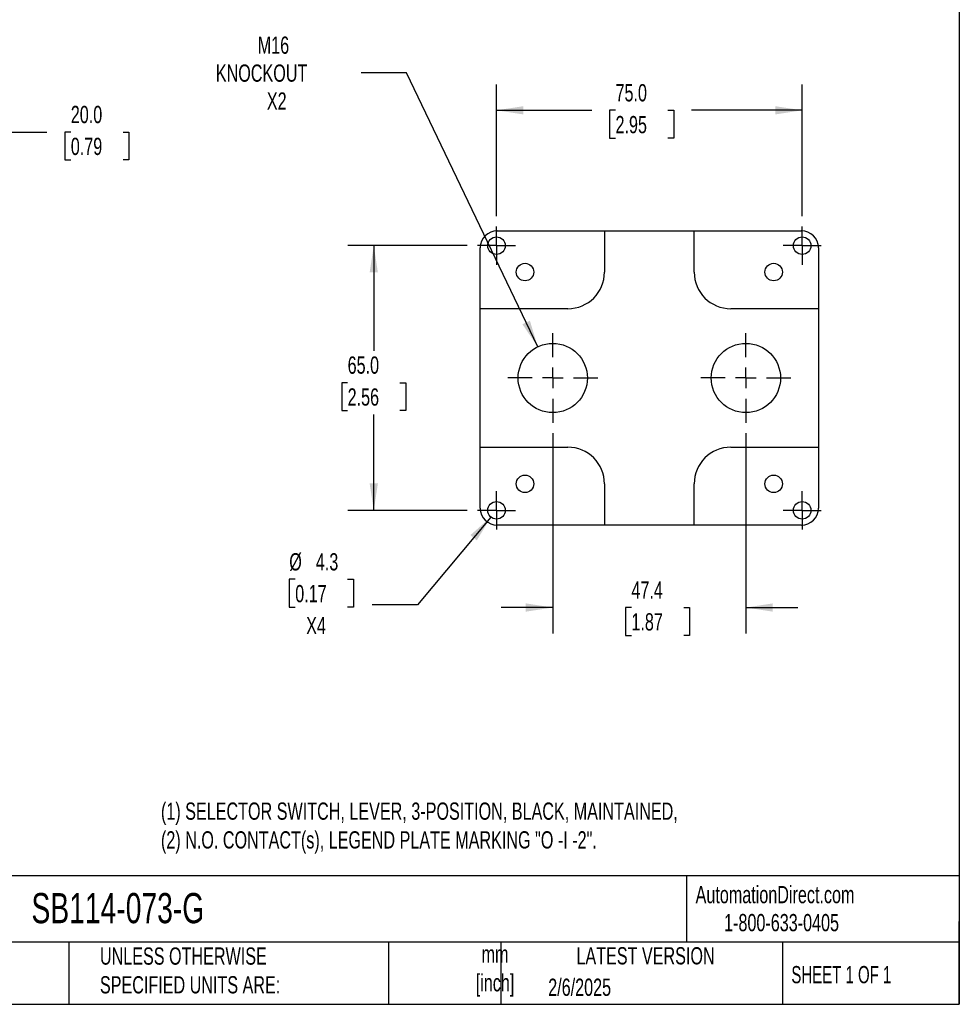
# Model space of a CAD drawing. Header units: millimetres. Extents: x 13 to 546, y 13 to 419.
# Tile 6 of 7: x 316 to 546, y 13 to 254. Entities that reach past the tile are written whole.
import ezdxf

# ---------------------------------------------------------------- set-up
doc = ezdxf.new("R2010")
doc.units = ezdxf.units.MM
doc.header["$LTSCALE"] = 2
doc.linetypes.add('SLD-Center', pattern=[19.05, 15.24, -1.27, 1.27, -1.27])
doc.linetypes.add('SLD-Solid', pattern=[0])
doc.layers.add('CENTER', color=40, linetype='SLD-Center')
doc.layers.add('DIMENSIONS', color=140, linetype='SLD-Solid', lineweight=25)
doc.layers.add('TEXT', color=140, linetype='SLD-Solid', lineweight=25)
doc.styles.add('SLDTEXTSTYLE0', font='TXT', dxfattribs={"width": 0.7})
doc.styles.add('SLDTEXTSTYLE1', font='TXT', dxfattribs={"width": 0.65})
doc.dimstyles.new('SLDDIMSTYLE0', dxfattribs={"dimtxt": 4.316016, "dimasz": 6.604, "dimexe": 0, "dimexo": 0.0625, "dimgap": 1.079004, "dimtad": 0, "dimtih": 1, "dimtoh": 1, "dimrnd": 1e-09, "dimzin": 4, "dimdsep": 46, "dimtxsty": 'SLDTEXTSTYLE0', "dimsah": 1, "dimcen": 0.09, "dimadec": 0, "dimazin": 1, "dimtfac": 1, "dimtofl": 0, "dimtmove": 0, "dimatfit": 3, "dimfxl": 0, "dimfrac": 2, "dimtolj": 1, "dimtzin": 12, "dimarcsym": 0})
doc.dimstyles.new('SLDDIMSTYLE2', dxfattribs={"dimtxt": 4.316016, "dimasz": 6.604, "dimexe": 0, "dimexo": 0.0625, "dimgap": 1.079004, "dimtad": 0, "dimtih": 1, "dimtoh": 1, "dimrnd": 1e-09, "dimzin": 12, "dimdsep": 46, "dimtxsty": 'SLDTEXTSTYLE0', "dimsah": 1, "dimcen": 0, "dimadec": 0, "dimazin": 3, "dimtfac": 1, "dimtofl": 0, "dimtmove": 0, "dimatfit": 3, "dimfxl": 0, "dimfrac": 2, "dimtolj": 1, "dimtzin": 12, "dimarcsym": 0})
doc.dimstyles.new('SLDDIMSTYLE3', dxfattribs={"dimtxt": 4.316016, "dimasz": 6.604, "dimexe": 0, "dimexo": 0.0625, "dimgap": 1.079004, "dimtad": 0, "dimtih": 1, "dimtoh": 1, "dimrnd": 1e-09, "dimzin": 12, "dimdsep": 46, "dimtxsty": 'SLDTEXTSTYLE0', "dimsah": 1, "dimcen": 0.09, "dimadec": 0, "dimazin": 3, "dimtfac": 1, "dimtmove": 0, "dimatfit": 0, "dimfxl": 0, "dimfrac": 2, "dimtolj": 1, "dimtzin": 12, "dimarcsym": 0})
doc.dimstyles.new('SLDDIMSTYLE4', dxfattribs={"dimtxt": 4.316016, "dimasz": 6.604, "dimexe": 0, "dimexo": 0.0625, "dimgap": 1.079004, "dimtad": 0, "dimtih": 1, "dimtoh": 1, "dimrnd": 1e-09, "dimzin": 12, "dimdsep": 46, "dimtxsty": 'SLDTEXTSTYLE0', "dimsah": 1, "dimcen": 0, "dimadec": 0, "dimazin": 3, "dimtfac": 1, "dimtofl": 0, "dimtmove": 0, "dimatfit": 3, "dimfxl": 0, "dimfrac": 2, "dimtolj": 1, "dimtzin": 12, "dimarcsym": 0})

# ---------------------------------------------------------------- blocks, each defined once
blk = doc.blocks.new('_D_3')
at = {"layer": 'DIMENSIONS'}
for p, q in [((292.16, 182.05), (292.16, 233.21)), ((312.16, 205.16), (312.16, 233.21)), ((292.16, 226.86), (312.16, 226.86)), ((312.16, 226.86), (322.22, 226.86)), ((328.07, 226.86), (326.62, 226.86)), ((326.62, 226.86), (326.62, 220)), ((340.89, 226.86), (342.34, 226.86)), ((342.34, 226.86), (342.34, 220)), ((326.62, 220), (328.07, 220)), ((342.34, 220), (340.89, 220))]:
    blk.add_line(p, q, dxfattribs=at)
for points in [[(292.16, 226.86), (298.76, 225.84), (298.76, 227.87)], [(312.16, 226.86), (305.55, 227.87), (305.55, 225.84)]]:
    blk.add_solid(points, dxfattribs=at)
at = {"layer": 'DIMENSIONS', "char_height": 4.233, "attachment_point": 1, "style": 'SLDTEXTSTYLE0'}
for s, insert in [('20.0', (328.07, 233.28)), ('0.79', (328.07, 225.45))]:
    blk.add_mtext(s, dxfattribs=dict(at, insert=insert))
blk = doc.blocks.new('_D_9')
at = {"layer": 'DIMENSIONS'}
for p, q in [((410.44, 241.41), (399.33, 241.41)), ((442.66, 174.14), (410.44, 241.41))]:
    blk.add_line(p, q, dxfattribs=at)
blk.add_solid([(442.66, 174.14), (440.73, 180.53), (438.9, 179.65)], dxfattribs=at)
at = {"layer": 'DIMENSIONS', "char_height": 4.233, "attachment_point": 1, "style": 'SLDTEXTSTYLE0'}
for s, insert in [('M16', (373.94, 250.3)), ('KNOCKOUT', (363.66, 243.44)), ('X2', (376.18, 236.58))]:
    blk.add_mtext(s, dxfattribs=dict(at, insert=insert))
blk = doc.blocks.new('_D_10')
at = {"layer": 'DIMENSIONS'}
for p, q in [((425.31, 198.97), (396.07, 198.97)), ((402.42, 198.97), (402.42, 173.15)), ((396, 165.32), (394.55, 165.32)), ((394.55, 165.32), (394.55, 158.46)), ((408.83, 165.32), (410.28, 165.32)), ((410.28, 165.32), (410.28, 158.46)), ((394.55, 158.46), (396, 158.46)), ((402.42, 133.97), (402.42, 157.5)), ((410.28, 158.46), (408.83, 158.46)), ((425.31, 133.97), (396.07, 133.97))]:
    blk.add_line(p, q, dxfattribs=at)
for points in [[(402.42, 198.97), (401.4, 192.37), (403.43, 192.37)], [(402.42, 133.97), (403.43, 140.58), (401.4, 140.58)]]:
    blk.add_solid(points, dxfattribs=at)
at = {"layer": 'DIMENSIONS', "char_height": 4.233, "attachment_point": 1, "style": 'SLDTEXTSTYLE0'}
for s, insert in [('65.0', (396, 171.75)), ('2.56', (396, 163.92))]:
    blk.add_mtext(s, dxfattribs=dict(at, insert=insert))
blk = doc.blocks.new('_D_11')
at = {"layer": 'DIMENSIONS'}
for p, q in [((432.54, 206.2), (432.54, 238.54)), ((507.54, 206.2), (507.54, 238.54)), ((432.54, 232.19), (455.89, 232.19)), ((461.74, 232.19), (460.29, 232.19)), ((460.29, 232.19), (460.29, 225.33)), ((474.56, 232.19), (476.01, 232.19)), ((476.01, 232.19), (476.01, 225.33)), ((507.54, 232.19), (480.41, 232.19)), ((460.29, 225.33), (461.74, 225.33)), ((476.01, 225.33), (474.56, 225.33))]:
    blk.add_line(p, q, dxfattribs=at)
for points in [[(432.54, 232.19), (439.14, 231.17), (439.14, 233.2)], [(507.54, 232.19), (500.93, 233.2), (500.93, 231.17)]]:
    blk.add_solid(points, dxfattribs=at)
at = {"layer": 'DIMENSIONS', "char_height": 4.233, "attachment_point": 1, "style": 'SLDTEXTSTYLE0'}
for s, insert in [('75.0', (461.74, 238.61)), ('2.95', (461.74, 230.79))]:
    blk.add_mtext(s, dxfattribs=dict(at, insert=insert))
blk = doc.blocks.new('_D_12')
at = {"layer": 'DIMENSIONS'}
for p, q in [((431.16, 132.32), (413.16, 110.77)), ((383.14, 117.04), (381.69, 117.04)), ((381.69, 117.04), (381.69, 110.18)), ((395.97, 117.04), (397.42, 117.04)), ((397.42, 117.04), (397.42, 110.18)), ((381.69, 110.18), (383.14, 110.18)), ((397.42, 110.18), (395.97, 110.18)), ((413.16, 110.77), (402.04, 110.77))]:
    blk.add_line(p, q, dxfattribs=at)
blk.add_solid([(431.16, 132.32), (426.14, 127.9), (427.7, 126.6)], dxfattribs=at)
at = {"layer": 'DIMENSIONS', "char_height": 4.233, "attachment_point": 1, "style": 'SLDTEXTSTYLE0'}
for s, insert in [('%%c', (381.68, 123.46)), ('4.3', (388.2, 123.46)), ('0.17', (383.14, 115.64)), ('X4', (385.83, 107.81))]:
    blk.add_mtext(s, dxfattribs=dict(at, insert=insert))
blk = doc.blocks.new('_D_13')
at = {"layer": 'DIMENSIONS'}
for p, q in [((446.34, 152.89), (446.34, 103.76)), ((493.74, 152.89), (493.74, 103.76)), ((446.34, 110.11), (433.64, 110.11)), ((465.64, 110.11), (464.19, 110.11)), ((464.19, 110.11), (464.19, 103.25)), ((478.47, 110.11), (479.92, 110.11)), ((479.92, 110.11), (479.92, 103.25)), ((493.74, 110.11), (506.44, 110.11)), ((464.19, 103.25), (465.64, 103.25)), ((479.92, 103.25), (478.47, 103.25))]:
    blk.add_line(p, q, dxfattribs=at)
for points in [[(446.34, 110.11), (439.73, 111.13), (439.73, 109.1)], [(493.74, 110.11), (500.34, 109.1), (500.34, 111.13)]]:
    blk.add_solid(points, dxfattribs=at)
at = {"layer": 'DIMENSIONS', "char_height": 4.233, "attachment_point": 1, "style": 'SLDTEXTSTYLE0'}
for s, insert in [('47.4', (465.64, 116.54)), ('1.87', (465.64, 108.71))]:
    blk.add_mtext(s, dxfattribs=dict(at, insert=insert))
blk = doc.blocks.new('SW_CENTERMARKSYMBOL_10')
at = {"layer": 'CENTER', "color": 0}
for p, q in [((0, 2.54), (0, 4.69)), ((0, 0), (0, 2.54)), ((-2.54, 0), (-4.69, 0)), ((0, 0), (-2.54, 0)), ((0, 0), (0, -2.54)), ((0, 0), (2.54, 0)), ((2.54, 0), (4.69, 0)), ((0, -2.54), (0, -4.69))]:
    blk.add_line(p, q, dxfattribs=at)
blk = doc.blocks.new('SW_CENTERMARKSYMBOL_11')
at = {"layer": 'CENTER', "color": 0}
for p, q in [((0, 2.54), (0, 4.69)), ((0, 0), (0, 2.54)), ((-2.54, 0), (-4.69, 0)), ((0, 0), (-2.54, 0)), ((0, 0), (0, -2.54)), ((0, 0), (2.54, 0)), ((2.54, 0), (4.69, 0)), ((0, -2.54), (0, -4.69))]:
    blk.add_line(p, q, dxfattribs=at)
blk = doc.blocks.new('SW_CENTERMARKSYMBOL_12')
at = {"layer": 'CENTER', "color": 0}
for p, q in [((0, 2.54), (0, 4.69)), ((0, 0), (0, 2.54)), ((-2.54, 0), (-4.69, 0)), ((0, 0), (-2.54, 0)), ((0, 0), (0, -2.54)), ((0, 0), (2.54, 0)), ((2.54, 0), (4.69, 0)), ((0, -2.54), (0, -4.69))]:
    blk.add_line(p, q, dxfattribs=at)
blk = doc.blocks.new('SW_CENTERMARKSYMBOL_13')
at = {"layer": 'CENTER', "color": 0}
for p, q in [((0, 2.54), (0, 4.69)), ((0, 0), (0, 2.54)), ((-2.54, 0), (-4.69, 0)), ((0, 0), (-2.54, 0)), ((0, 0), (0, -2.54)), ((0, 0), (2.54, 0)), ((2.54, 0), (4.69, 0)), ((0, -2.54), (0, -4.69))]:
    blk.add_line(p, q, dxfattribs=at)
blk = doc.blocks.new('SW_CENTERMARKSYMBOL_14')
at = {"layer": 'CENTER', "color": 0}
for p, q in [((0, 5.08), (0, 11.04)), ((0, 0), (0, 2.54)), ((-5.08, 0), (-11.04, 0)), ((0, 0), (-2.54, 0)), ((0, 0), (0, -2.54)), ((0, 0), (2.54, 0)), ((5.08, 0), (11.04, 0)), ((0, -5.08), (0, -11.04))]:
    blk.add_line(p, q, dxfattribs=at)
blk = doc.blocks.new('SW_CENTERMARKSYMBOL_15')
at = {"layer": 'CENTER', "color": 0}
for p, q in [((0, 5.08), (0, 11.04)), ((0, 0), (0, 2.54)), ((-5.08, 0), (-11.04, 0)), ((0, 0), (-2.54, 0)), ((0, 0), (0, -2.54)), ((0, 0), (2.54, 0)), ((5.08, 0), (11.04, 0)), ((0, -5.08), (0, -11.04))]:
    blk.add_line(p, q, dxfattribs=at)

msp = doc.modelspace()

# ---------------------------------------------------------------- linework, layer by layer
for p, q in [((432.736, 202.618), (459.036, 202.618)), ((459.036, 202.618), (459.036, 192.471)), ((459.036, 202.616), (481.036, 202.616)), ((481.036, 192.471), (481.036, 202.618)), ((481.036, 202.618), (507.336, 202.618)), ((428.536, 183.471), (428.536, 198.418)), ((511.536, 198.418), (511.536, 183.471)), ((450.036, 183.471), (428.536, 183.471)), ((428.536, 149.471), (428.536, 183.471)), ((511.536, 183.471), (490.036, 183.471)), ((511.536, 183.471), (511.536, 149.471)), ((428.536, 149.471), (450.036, 149.471)), ((428.536, 134.524), (428.536, 149.471)), ((490.036, 149.471), (511.536, 149.471)), ((511.536, 149.471), (511.536, 134.524)), ((459.036, 140.471), (459.036, 130.324)), ((481.036, 130.324), (481.036, 140.471)), ((459.036, 130.324), (432.736, 130.324)), ((481.036, 130.327), (459.036, 130.327)), ((507.336, 130.324), (481.036, 130.324))]:
    msp.add_line(p, q)
for centre, radius in [((432.536, 198.971), 2.15), ((507.536, 198.971), 2.15), ((439.536, 192.471), 2.15), ((500.536, 192.471), 2.15), ((446.336, 166.471), 8.5), ((493.736, 166.471), 8.5), ((439.536, 140.471), 2.15), ((500.536, 140.471), 2.15), ((432.536, 133.971), 2.15), ((507.536, 133.971), 2.15)]:
    msp.add_circle(centre, radius)
for centre, start, end in [((450.036, 192.471), 270, 0), ((490.036, 192.471), 180, 270), ((450.036, 140.471), 0, 90), ((490.036, 140.471), 90, 180)]:
    msp.add_arc(centre, 9, start, end)
for centre, major_axis, start_param, end_param in [((432.736, 198.418), (0, 4.2), 0, 1.5707963), ((507.336, 198.418), (0, 4.2), 4.712389, 6.2831853), ((432.736, 134.524), (0, -4.2), 4.712389, 6.2831853), ((507.336, 134.524), (0, -4.2), 0, 1.5707963)]:
    msp.add_ellipse(centre, major_axis=major_axis, ratio=0.9999831, start_param=start_param, end_param=end_param)
at = {"layer": 'TEXT'}
for p, q in [((546.1, 419.1), (546.1, 12.7)), ((546.1, 44.252), (12.7, 44.252)), ((479.151, 44.252), (479.151, 27.94)), ((546.1, 12.7), (546.1, 33.02)), ((546.1, 27.94), (12.7, 27.94)), ((327.56, 27.94), (327.56, 12.7)), ((406.049, 27.94), (406.049, 12.7)), ((433.624, 27.94), (433.624, 12.7)), ((502.697, 27.94), (502.697, 12.7)), ((12.7, 12.7), (546.1, 12.7))]:
    msp.add_line(p, q, dxfattribs=at)

# ---------------------------------------------------------------- block references
at = {"layer": 'CENTER'}
for name, p in [('SW_CENTERMARKSYMBOL_10', (432.536, 198.971)), ('SW_CENTERMARKSYMBOL_13', (507.536, 198.971)), ('SW_CENTERMARKSYMBOL_14', (446.336, 166.471)), ('SW_CENTERMARKSYMBOL_15', (493.736, 166.471)), ('SW_CENTERMARKSYMBOL_11', (432.536, 133.971)), ('SW_CENTERMARKSYMBOL_12', (507.536, 133.971))]:
    msp.add_blockref(name, p, dxfattribs=at)

# ---------------------------------------------------------------- texts
at = {"layer": 'TEXT'}
for s, insert, char_height, attachment_point, style in [('(1) SELECTOR SWITCH, LEVER, 3-POSITION, BLACK, MAINTAINED, ^J(2) N.O. CONTACT(s), LEGEND PLATE MARKING "O -I -2".', (350.193, 62.243), 4.233333, 1, 'SLDTEXTSTYLE0'), ('AutomationDirect.com', (481.39, 41.753), 4.23333, 1, 'SLDTEXTSTYLE0'), ('SB114-073-G', (318.415, 40.022), 7.40833, 1, 'SLDTEXTSTYLE0'), ('1-800-633-0405', (488.383, 34.874), 4.23333, 1, 'SLDTEXTSTYLE0'), ('UNLESS OTHERWISE ^JSPECIFIED UNITS ARE:', (335.216, 26.662), 4.23333, 1, 'SLDTEXTSTYLE0'), ('LATEST VERSION', (469.104, 26.728), 4.23333, 2, 'SLDTEXTSTYLE0'), ('mm^J[inch]', (432.17, 27.158), 4.2333, 2, 'SLDTEXTSTYLE0'), ('SHEET 1 OF 1', (504.883, 22.103), 4.23333, 1, 'SLDTEXTSTYLE1'), ('2/6/2025', (445.226, 19.006), 4.2333, 1, 'SLDTEXTSTYLE0')]:
    msp.add_mtext(s, dxfattribs=dict(at, insert=insert, char_height=char_height, attachment_point=attachment_point, style=style))

# ---------------------------------------------------------------- dimensions: what is measured, and where the dimension line sits
at = {"layer": 'DIMENSIONS'}
dim = msp.add_diameter_dim_2p(p1=(450.008, 158.805), p2=(442.665, 174.137), text='M16\\PKNOCKOUT\\PX2', dimstyle='SLDDIMSTYLE2', override={"dimpost": '<>'}, dxfattribs=at)
dim.commit()
dim.dimension.update_dxf_attribs({"geometry": '_D_9', "text_midpoint": (379.91, 241.41), "dimtype": 163})
for base, p1, p2, dimstyle, picture, middle in [((507.536, 232.188), (432.536, 203.661), (507.536, 203.661), 'SLDDIMSTYLE0', '_D_11', (468.148, 232.188)), ((292.159, 226.857), (312.159, 202.618), (292.159, 179.511), 'SLDDIMSTYLE0', '_D_3', (334.479, 226.857)), ((493.736, 110.113), (446.336, 155.431), (493.736, 155.431), 'SLDDIMSTYLE3', '_D_13', (472.056, 110.113))]:
    dim = msp.add_linear_dim(base=base, p1=p1, p2=p2, dimstyle=dimstyle, dxfattribs=at)
    dim.commit()
    dim.dimension.update_dxf_attribs({"geometry": picture, "text_midpoint": middle, "dimtype": 160})
dim = msp.add_linear_dim(base=(402.416, 133.971), p1=(427.846, 198.971), p2=(427.846, 133.971), angle=90, dimstyle='SLDDIMSTYLE0', dxfattribs=at)
dim.commit()
dim.dimension.update_dxf_attribs({"geometry": '_D_10', "text_midpoint": (402.416, 165.323), "dimtype": 160})
dim = msp.add_diameter_dim_2p(p1=(433.915, 135.621), p2=(431.158, 132.321), text='<>\\PX4', dimstyle='SLDDIMSTYLE4', dxfattribs=at)
dim.commit()
dim.dimension.update_dxf_attribs({"geometry": '_D_12', "text_midpoint": (389.557, 113.003), "dimtype": 163})

doc.saveas('drawing.dxf')
